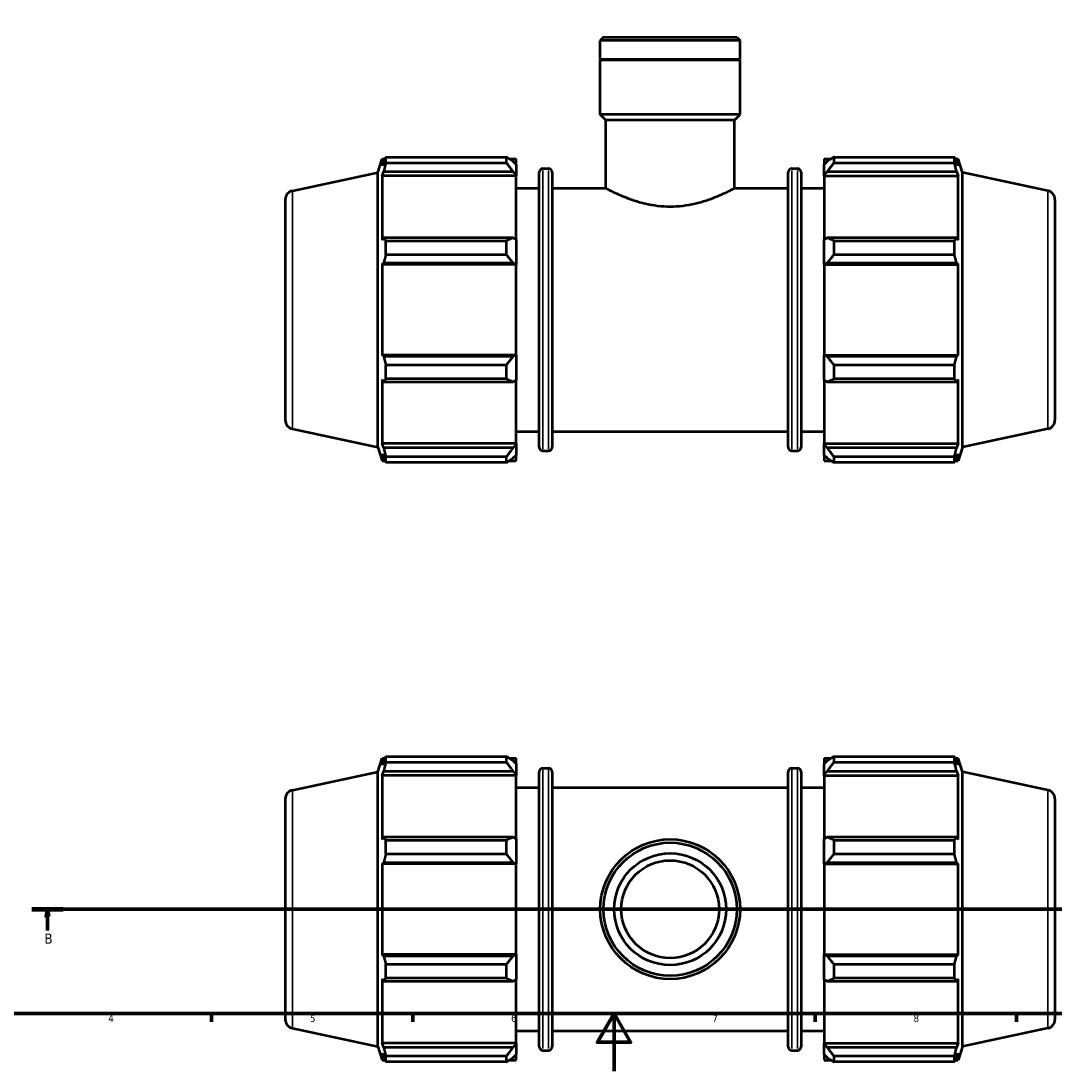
# Model space of a CAD drawing. Header units: millimetres. Extents: x 0 to 931, y 0 to 963.
# Tile 2 of 6: x 214 to 574, y 0 to 366. Entities that reach past the tile are written whole.
import ezdxf

# ---------------------------------------------------------------- set-up
doc = ezdxf.new("R2010")
doc.units = ezdxf.units.MM
doc.linetypes.add('CHAIN', pattern=[0.7087, 0.4724, -0.0591, 0.1181, -0.0591])
for name, color, linetype, lineweight in [('Border (ISO)', 7, 'Continuous', 70), ('Section Line (ISO)', 7, 'CHAIN', 70), ('Visible (ISO)', 7, 'Continuous', 50), ('Visible Narrow (ISO)', 7, 'Continuous', 35)]:
    doc.layers.add(name, color=color, linetype=linetype, lineweight=lineweight)
doc.styles.add('Label Text (ISO)', font='tahoma.ttf')
doc.styles.add('Note Text (ISO)', font='tahoma.ttf')

# ---------------------------------------------------------------- blocks, each defined once
blk = doc.blocks.new('Borders Default Border')
at = {"layer": 'Border (ISO)'}
for p, q in [((280.33, 20), (280.33, 17.1)), ((350.42, 20), (350.42, 17.1)), ((490.58, 20), (490.58, 17.1)), ((560.67, 20), (560.67, 17.1))]:
    blk.add_line(p, q, dxfattribs=at)
at = {"layer": 'Border (ISO)', "flags": 128}
for points in [[(20, 20), (20, 574), (821, 574), (821, 20), (20, 20)], [(420.5, 0), (420.5, 20), (414.73, 10), (426.27, 10), (420.5, 20)]]:
    blk.add_lwpolyline(points, dxfattribs=at)
at = {"layer": 'Border (ISO)', "color": 232, "true_color": 0xca0064, "char_height": 2.5, "attachment_point": 7, "style": 'Note Text (ISO)'}
for s, insert in [('4', (244.42, 17.1)), ('5', (314.64, 17.05)), ('6', (384.66, 17.05)), ('7', (454.77, 17.1)), ('8', (524.81, 17.04))]:
    blk.add_mtext(s, dxfattribs=dict(at, insert=insert))
blk = doc.blocks.new('2dTransSection0')
at = {"layer": 'Section Line (ISO)', "linetype": 'CHAIN'}
blk.add_line((217.75, 56.35), (675.79, 56.35), dxfattribs=at)
at = {"layer": 'Section Line (ISO)', "linetype": 'Continuous', "lineweight": 140}
for p, q in [((217.75, 56.35), (228.71, 56.35)), ((664.83, 56.35), (675.79, 56.35))]:
    blk.add_line(p, q, dxfattribs=at)
at = {"layer": 'Section Line (ISO)', "linetype": 'Continuous'}
for p, q in [((223.23, 56.35), (222.73, 53.85)), ((223.23, 53.85), (223.23, 56.35)), ((223.73, 53.85), (223.23, 56.35)), ((670.31, 56.35), (669.81, 53.85)), ((670.31, 53.85), (670.31, 56.35)), ((670.81, 53.85), (670.31, 56.35)), ((222.73, 53.85), (223.73, 53.85)), ((223.23, 48.93), (223.23, 53.85)), ((669.81, 53.85), (670.81, 53.85)), ((670.31, 48.93), (670.31, 53.85))]:
    blk.add_line(p, q, dxfattribs=at)
at = {"layer": 'Section Line (ISO)', "linetype": 'Continuous', "flags": 128}
for points in [[(223.73, 53.85), (223.23, 56.35), (222.73, 53.85), (223.73, 53.85)], [(670.81, 53.85), (670.31, 56.35), (669.81, 53.85), (670.81, 53.85)]]:
    blk.add_lwpolyline(points, dxfattribs=at)
at = {"layer": 'Section Line (ISO)'}
for points in [[(223.73, 53.85), (223.23, 56.35), (222.73, 53.85), (223.73, 53.85)], [(670.81, 53.85), (670.31, 56.35), (669.81, 53.85), (670.81, 53.85)]]:
    blk.add_solid(points, dxfattribs=at)
at = {"layer": 'Section Line (ISO)', "char_height": 3.5, "attachment_point": 7, "style": 'Label Text (ISO)'}
for insert in [(222.16, 44.35), (669.24, 44.35)]:
    blk.add_mtext('B', dxfattribs=dict(at, insert=insert))

msp = doc.modelspace()

# ---------------------------------------------------------------- linework, layer by layer
at = {"layer": 'Visible (ISO)'}
for p, q in [((416.855, 360.098), (415.686, 358.93)), ((415.686, 352.298), (415.686, 358.93)), ((464.376, 358.93), (415.686, 358.93)), ((416.855, 360.098), (463.208, 360.098)), ((463.208, 360.098), (464.376, 358.93)), ((464.376, 352.298), (464.376, 358.93)), ((464.376, 352.298), (415.686, 352.298)), ((415.986, 351.998), (415.686, 352.298)), ((464.376, 351.998), (415.686, 351.998)), ((415.686, 333.098), (415.686, 351.998)), ((464.076, 351.998), (464.376, 352.298)), ((464.376, 333.098), (464.376, 351.998)), ((464.376, 333.098), (415.686, 333.098)), ((417.634, 331.151), (415.686, 333.098)), ((462.429, 331.151), (464.376, 333.098)), ((462.429, 331.151), (417.634, 331.151)), ((417.634, 307.473), (417.634, 331.151)), ((462.429, 307.473), (462.429, 331.151)), ((341.023, 318.261), (383.041, 318.261)), ((341.023, 316.218), (341.023, 318.261)), ((383.041, 316.218), (383.041, 318.261)), ((497.021, 318.261), (497.021, 316.218)), ((497.021, 318.261), (539.04, 318.261)), ((539.04, 316.218), (539.04, 318.261)), ((338.191, 312.884), (339.738, 317.643)), ((339.738, 317.643), (339.738, 315.211)), ((339.738, 317.643), (340.703, 317.643)), ((340.288, 316.828), (339.738, 315.211)), ((383.041, 316.218), (341.023, 316.218)), ((384.026, 317.643), (386.431, 317.643)), ((386.431, 315.75), (385.301, 316.828)), ((386.431, 315.75), (386.431, 317.643)), ((386.431, 315.75), (386.431, 312.207)), ((493.631, 317.643), (493.631, 315.75)), ((493.631, 317.643), (496.037, 317.643)), ((494.761, 316.828), (493.631, 315.75)), ((493.631, 312.207), (493.631, 315.75)), ((539.04, 316.218), (497.021, 316.218)), ((539.36, 317.643), (540.325, 317.643)), ((540.325, 315.211), (539.774, 316.828)), ((540.325, 315.211), (540.325, 317.643)), ((541.871, 312.884), (540.325, 317.643)), ((308.526, 306.579), (338.191, 312.884)), ((338.191, 217.312), (338.191, 312.884)), ((339.738, 311.706), (340.288, 313.21)), ((339.738, 311.706), (339.738, 289.361)), ((386.431, 311.706), (339.738, 311.706)), ((340.288, 313.21), (385.301, 313.21)), ((385.301, 313.21), (386.431, 312.207)), ((386.431, 312.207), (386.431, 311.706)), ((386.431, 289.622), (386.431, 311.706)), ((394.471, 217.203), (394.471, 312.993)), ((395.731, 314.253), (397.678, 314.253)), ((398.938, 312.993), (398.938, 217.203)), ((481.125, 217.203), (481.125, 312.993)), ((482.385, 314.253), (484.331, 314.253)), ((485.591, 312.993), (485.591, 217.203)), ((493.631, 312.207), (494.761, 313.21)), ((493.631, 311.706), (493.631, 312.207)), ((493.631, 311.706), (493.631, 289.622)), ((493.631, 311.706), (540.325, 311.706)), ((494.761, 313.21), (539.774, 313.21)), ((539.774, 313.21), (540.325, 311.706)), ((540.325, 289.361), (540.325, 311.706)), ((541.871, 217.312), (541.871, 312.884)), ((571.536, 306.579), (541.871, 312.884)), ((386.431, 307.473), (394.471, 307.473)), ((398.938, 307.473), (417.634, 307.473)), ((462.429, 307.473), (481.125, 307.473)), ((485.591, 307.473), (493.631, 307.473)), ((306.031, 303.497), (306.031, 226.699)), ((574.031, 303.497), (574.031, 226.699)), ((340.288, 290.143), (339.738, 289.361)), ((385.301, 290.143), (340.288, 290.143)), ((341.023, 284.229), (341.023, 289.162)), ((341.023, 289.162), (383.041, 289.162)), ((383.041, 284.229), (383.041, 289.162)), ((386.431, 289.622), (385.301, 290.143)), ((386.431, 289.622), (386.431, 281.069)), ((494.761, 290.143), (493.631, 289.622)), ((493.631, 281.069), (493.631, 289.622)), ((539.774, 290.143), (494.761, 290.143)), ((497.021, 289.162), (497.021, 284.229)), ((497.021, 289.162), (539.04, 289.162)), ((539.04, 284.229), (539.04, 289.162)), ((540.325, 289.361), (539.774, 290.143)), ((383.041, 284.229), (341.023, 284.229)), ((539.04, 284.229), (497.021, 284.229)), ((339.738, 280.899), (340.288, 281.408)), ((386.431, 280.899), (339.738, 280.899)), ((339.738, 280.899), (339.738, 249.298)), ((340.288, 281.408), (385.301, 281.408)), ((385.301, 281.408), (386.431, 281.069)), ((386.431, 281.069), (386.431, 280.899)), ((386.431, 249.298), (386.431, 280.899)), ((493.631, 281.069), (494.761, 281.408)), ((493.631, 280.899), (493.631, 281.069)), ((493.631, 280.899), (493.631, 249.298)), ((493.631, 280.899), (540.325, 280.899)), ((494.761, 281.408), (539.774, 281.408)), ((539.774, 281.408), (540.325, 280.899)), ((540.325, 249.298), (540.325, 280.899)), ((340.288, 248.788), (339.738, 249.298)), ((386.431, 249.298), (339.738, 249.298)), ((385.301, 248.788), (340.288, 248.788)), ((386.431, 249.128), (385.301, 248.788)), ((386.431, 249.298), (386.431, 249.128)), ((386.431, 249.128), (386.431, 240.575)), ((493.631, 249.128), (493.631, 249.298)), ((493.631, 249.298), (540.325, 249.298)), ((494.761, 248.788), (493.631, 249.128)), ((493.631, 240.575), (493.631, 249.128)), ((539.774, 248.788), (494.761, 248.788)), ((540.325, 249.298), (539.774, 248.788)), ((341.023, 241.034), (341.023, 245.967)), ((341.023, 245.967), (383.041, 245.967)), ((383.041, 241.034), (383.041, 245.967)), ((497.021, 245.967), (497.021, 241.034)), ((497.021, 245.967), (539.04, 245.967)), ((539.04, 241.034), (539.04, 245.967)), ((339.738, 240.836), (340.288, 240.053)), ((339.738, 240.836), (339.738, 218.49)), ((340.288, 240.053), (385.301, 240.053)), ((383.041, 241.034), (341.023, 241.034)), ((385.301, 240.053), (386.431, 240.575)), ((386.431, 218.49), (386.431, 240.575)), ((493.631, 240.575), (494.761, 240.053)), ((493.631, 240.575), (493.631, 218.49)), ((494.761, 240.053), (539.774, 240.053)), ((539.04, 241.034), (497.021, 241.034)), ((539.774, 240.053), (540.325, 240.836)), ((540.325, 218.49), (540.325, 240.836)), ((308.526, 223.618), (338.191, 217.312)), ((571.536, 223.618), (541.871, 217.312)), ((386.431, 222.723), (394.471, 222.723)), ((398.938, 222.723), (481.125, 222.723)), ((485.591, 222.723), (493.631, 222.723)), ((338.191, 217.312), (339.738, 212.553)), ((340.288, 216.987), (339.738, 218.49)), ((386.431, 218.49), (339.738, 218.49)), ((385.301, 216.987), (340.288, 216.987)), ((386.431, 217.989), (385.301, 216.987)), ((386.431, 218.49), (386.431, 217.989)), ((386.431, 217.989), (386.431, 214.446)), ((395.731, 215.943), (397.678, 215.943)), ((482.385, 215.943), (484.331, 215.943)), ((493.631, 217.989), (493.631, 218.49)), ((493.631, 218.49), (540.325, 218.49)), ((493.631, 214.446), (493.631, 217.989)), ((494.761, 216.987), (493.631, 217.989)), ((539.774, 216.987), (494.761, 216.987)), ((540.325, 218.49), (539.774, 216.987)), ((541.871, 217.312), (540.325, 212.553)), ((339.738, 214.985), (340.288, 213.369)), ((339.738, 214.985), (339.738, 212.553)), ((339.738, 212.553), (340.703, 212.553)), ((341.023, 211.936), (341.023, 213.979)), ((341.023, 213.979), (383.041, 213.979)), ((383.041, 211.936), (383.041, 213.979)), ((384.026, 212.553), (386.431, 212.553)), ((385.301, 213.369), (386.431, 214.446)), ((386.431, 212.553), (386.431, 214.446)), ((493.631, 214.446), (494.761, 213.369)), ((493.631, 214.446), (493.631, 212.553)), ((493.631, 212.553), (496.037, 212.553)), ((497.021, 213.979), (497.021, 211.936)), ((497.021, 213.979), (539.04, 213.979)), ((539.04, 211.936), (539.04, 213.979)), ((539.36, 212.553), (540.325, 212.553)), ((539.774, 213.369), (540.325, 214.985)), ((540.325, 212.553), (540.325, 214.985)), ((383.041, 211.936), (341.023, 211.936)), ((539.04, 211.936), (497.021, 211.936)), ((338.191, 104.135), (339.738, 108.895)), ((339.738, 108.895), (339.738, 106.463)), ((339.738, 108.895), (340.703, 108.895)), ((340.288, 108.079), (339.738, 106.463)), ((341.023, 107.469), (341.023, 109.512)), ((341.023, 109.512), (383.041, 109.512)), ((383.041, 107.469), (341.023, 107.469)), ((383.041, 107.469), (383.041, 109.512)), ((384.026, 108.895), (386.431, 108.895)), ((386.431, 107.002), (385.301, 108.079)), ((386.431, 107.002), (386.431, 108.895)), ((386.431, 107.002), (386.431, 103.459)), ((493.631, 108.895), (493.631, 107.002)), ((493.631, 108.895), (496.037, 108.895)), ((494.761, 108.079), (493.631, 107.002)), ((493.631, 103.459), (493.631, 107.002)), ((497.021, 109.512), (497.021, 107.469)), ((497.021, 109.512), (539.04, 109.512)), ((539.04, 107.469), (497.021, 107.469)), ((539.04, 107.469), (539.04, 109.512)), ((539.36, 108.895), (540.325, 108.895)), ((540.325, 106.463), (539.774, 108.079)), ((540.325, 106.463), (540.325, 108.895)), ((541.871, 104.135), (540.325, 108.895)), ((308.526, 97.83), (338.191, 104.135)), ((338.191, 8.564), (338.191, 104.135)), ((339.738, 102.958), (340.288, 104.461)), ((386.431, 102.958), (339.738, 102.958)), ((339.738, 102.958), (339.738, 80.612)), ((340.288, 104.461), (385.301, 104.461)), ((385.301, 104.461), (386.431, 103.459)), ((386.431, 103.459), (386.431, 102.958)), ((386.431, 80.873), (386.431, 102.958)), ((394.471, 8.455), (394.471, 104.245)), ((395.731, 105.505), (397.678, 105.505)), ((398.938, 104.245), (398.938, 8.455)), ((481.125, 8.455), (481.125, 104.245)), ((482.385, 105.505), (484.331, 105.505)), ((485.591, 104.245), (485.591, 8.455)), ((493.631, 103.459), (494.761, 104.461)), ((493.631, 102.958), (493.631, 103.459)), ((493.631, 102.958), (493.631, 80.873)), ((493.631, 102.958), (540.325, 102.958)), ((494.761, 104.461), (539.774, 104.461)), ((539.774, 104.461), (540.325, 102.958)), ((540.325, 80.612), (540.325, 102.958)), ((541.871, 8.564), (541.871, 104.135)), ((571.536, 97.83), (541.871, 104.135)), ((386.431, 98.725), (394.471, 98.725)), ((398.938, 98.725), (481.125, 98.725)), ((485.591, 98.725), (493.631, 98.725)), ((306.031, 94.749), (306.031, 17.95)), ((574.031, 94.749), (574.031, 17.95)), ((340.288, 81.395), (339.738, 80.612)), ((385.301, 81.395), (340.288, 81.395)), ((386.431, 80.873), (385.301, 81.395)), ((386.431, 80.873), (386.431, 72.32)), ((494.761, 81.395), (493.631, 80.873)), ((493.631, 72.32), (493.631, 80.873)), ((539.774, 81.395), (494.761, 81.395)), ((540.325, 80.612), (539.774, 81.395)), ((341.023, 75.481), (341.023, 80.413)), ((341.023, 80.413), (383.041, 80.413)), ((383.041, 75.481), (383.041, 80.413)), ((497.021, 80.413), (497.021, 75.481)), ((497.021, 80.413), (539.04, 80.413)), ((539.04, 75.481), (539.04, 80.413)), ((383.041, 75.481), (341.023, 75.481)), ((539.04, 75.481), (497.021, 75.481)), ((339.738, 72.15), (340.288, 72.66)), ((386.431, 72.15), (339.738, 72.15)), ((339.738, 72.15), (339.738, 40.549)), ((340.288, 72.66), (385.301, 72.66)), ((385.301, 72.66), (386.431, 72.32)), ((386.431, 72.32), (386.431, 72.15)), ((386.431, 40.549), (386.431, 72.15)), ((493.631, 72.32), (494.761, 72.66)), ((493.631, 72.15), (493.631, 72.32)), ((493.631, 72.15), (493.631, 40.549)), ((493.631, 72.15), (540.325, 72.15)), ((494.761, 72.66), (539.774, 72.66)), ((539.774, 72.66), (540.325, 72.15)), ((540.325, 40.549), (540.325, 72.15)), ((340.288, 40.039), (339.738, 40.549)), ((386.431, 40.549), (339.738, 40.549)), ((386.431, 40.379), (385.301, 40.039)), ((386.431, 40.549), (386.431, 40.379)), ((386.431, 40.379), (386.431, 31.826)), ((493.631, 40.379), (493.631, 40.549)), ((493.631, 40.549), (540.325, 40.549)), ((493.631, 31.826), (493.631, 40.379)), ((494.761, 40.039), (493.631, 40.379)), ((540.325, 40.549), (539.774, 40.039)), ((385.301, 40.039), (340.288, 40.039)), ((341.023, 37.218), (383.041, 37.218)), ((341.023, 32.286), (341.023, 37.218)), ((383.041, 32.286), (383.041, 37.218)), ((539.774, 40.039), (494.761, 40.039)), ((497.021, 37.218), (497.021, 32.286)), ((497.021, 37.218), (539.04, 37.218)), ((539.04, 32.286), (539.04, 37.218)), ((339.738, 32.087), (339.738, 9.742)), ((339.738, 32.087), (340.288, 31.304)), ((340.288, 31.304), (385.301, 31.304)), ((383.041, 32.286), (341.023, 32.286)), ((385.301, 31.304), (386.431, 31.826)), ((386.431, 9.742), (386.431, 31.826)), ((493.631, 31.826), (493.631, 9.742)), ((493.631, 31.826), (494.761, 31.304)), ((494.761, 31.304), (539.774, 31.304)), ((539.04, 32.286), (497.021, 32.286)), ((539.774, 31.304), (540.325, 32.087)), ((540.325, 9.742), (540.325, 32.087)), ((308.526, 14.869), (338.191, 8.564)), ((571.536, 14.869), (541.871, 8.564)), ((386.431, 13.975), (394.471, 13.975)), ((398.938, 13.975), (481.125, 13.975)), ((485.591, 13.975), (493.631, 13.975)), ((338.191, 8.564), (339.738, 3.805)), ((340.288, 8.238), (339.738, 9.742)), ((386.431, 9.742), (339.738, 9.742)), ((385.301, 8.238), (340.288, 8.238)), ((386.431, 9.24), (385.301, 8.238)), ((386.431, 9.742), (386.431, 9.24)), ((386.431, 9.24), (386.431, 5.698)), ((493.631, 9.24), (493.631, 9.742)), ((493.631, 9.742), (540.325, 9.742)), ((493.631, 5.698), (493.631, 9.24)), ((494.761, 8.238), (493.631, 9.24)), ((539.774, 8.238), (494.761, 8.238)), ((540.325, 9.742), (539.774, 8.238)), ((541.871, 8.564), (540.325, 3.805)), ((339.738, 6.237), (340.288, 4.62)), ((339.738, 6.237), (339.738, 3.805)), ((339.738, 3.805), (340.703, 3.805)), ((341.023, 3.187), (341.023, 5.23)), ((341.023, 5.23), (383.041, 5.23)), ((383.041, 3.187), (383.041, 5.23)), ((384.026, 3.805), (386.431, 3.805)), ((385.301, 4.62), (386.431, 5.698)), ((386.431, 3.805), (386.431, 5.698)), ((395.731, 7.195), (397.678, 7.195)), ((482.385, 7.195), (484.331, 7.195)), ((493.631, 5.698), (493.631, 3.805)), ((493.631, 5.698), (494.761, 4.62)), ((493.631, 3.805), (496.037, 3.805)), ((497.021, 5.23), (497.021, 3.187)), ((497.021, 5.23), (539.04, 5.23)), ((539.04, 3.187), (539.04, 5.23)), ((539.36, 3.805), (540.325, 3.805)), ((539.774, 4.62), (540.325, 6.237)), ((540.325, 3.805), (540.325, 6.237)), ((383.041, 3.187), (341.023, 3.187)), ((539.04, 3.187), (497.021, 3.187))]:
    msp.add_line(p, q, dxfattribs=at)
for radius in [24.345, 23.176, 19.476, 17.01]:
    msp.add_circle((440.031, 56.35), radius, dxfattribs=at)
for centre, radius, start, end in [((395.731, 312.993), 1.26, 90, 180), ((397.678, 312.993), 1.26, 0, 90), ((482.385, 312.993), 1.26, 90, 180), ((484.331, 312.993), 1.26, 0, 90), ((309.181, 303.497), 3.15, 102, 180), ((570.881, 303.497), 3.15, 0, 78), ((309.181, 226.699), 3.15, 180, 258), ((570.881, 226.699), 3.15, 282, 0), ((395.731, 217.203), 1.26, 180, 270), ((397.678, 217.203), 1.26, 270, 0), ((482.385, 217.203), 1.26, 180, 270), ((484.331, 217.203), 1.26, 270, 0), ((395.731, 104.245), 1.26, 90, 180), ((397.678, 104.245), 1.26, 0, 90), ((482.385, 104.245), 1.26, 90, 180), ((484.331, 104.245), 1.26, 0, 90), ((309.181, 94.749), 3.15, 102, 180), ((570.881, 94.749), 3.15, 0, 78), ((309.181, 17.95), 3.15, 180, 258), ((570.881, 17.95), 3.15, 282, 0), ((395.731, 8.455), 1.26, 180, 270), ((397.678, 8.455), 1.26, 270, 0), ((482.385, 8.455), 1.26, 180, 270), ((484.331, 8.455), 1.26, 270, 0)]:
    msp.add_arc(centre, radius, start, end, dxfattribs=at)
for points, weights in [([(340.288, 316.828), (340.641, 317.53), (341.023, 318.261)], [1.00280730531, 1.00181165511, 1]), ([(385.301, 316.828), (384.216, 317.53), (383.041, 318.261)], [1.00547822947, 1.01045080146, 1.0146190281]), ([(497.021, 318.261), (495.846, 317.53), (494.761, 316.828)], [1.0146190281, 1.01045080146, 1.00547822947]), ([(539.04, 318.261), (539.422, 317.53), (539.774, 316.828)], [1, 1.00181165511, 1.00280730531]), ([(341.023, 316.218), (340.641, 314.683), (340.288, 313.21)], [1, 1.00181165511, 1.00280730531]), ([(383.041, 316.218), (384.216, 314.683), (385.301, 313.21)], [1.0146190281, 1.01045080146, 1.00547822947]), ([(494.761, 313.21), (495.846, 314.683), (497.021, 316.218)], [1.00547822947, 1.01045080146, 1.0146190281]), ([(539.774, 313.21), (539.422, 314.683), (539.04, 316.218)], [1.00280730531, 1.00181165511, 1]), ([(340.288, 290.143), (340.641, 289.663), (341.023, 289.162)], [1.00280730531, 1.00181165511, 1]), ([(385.301, 290.143), (384.216, 289.663), (383.041, 289.162)], [1.00547822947, 1.01045080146, 1.0146190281]), ([(497.021, 289.162), (495.846, 289.663), (494.761, 290.143)], [1.0146190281, 1.01045080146, 1.00547822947]), ([(539.04, 289.162), (539.422, 289.663), (539.774, 290.143)], [1, 1.00181165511, 1.00280730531]), ([(341.023, 284.229), (340.641, 282.79), (340.288, 281.408)], [1, 1.00181165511, 1.00280730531]), ([(383.041, 284.229), (384.216, 282.79), (385.301, 281.408)], [1.0146190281, 1.01045080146, 1.00547822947]), ([(494.761, 281.408), (495.846, 282.79), (497.021, 284.229)], [1.00547822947, 1.01045080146, 1.0146190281]), ([(539.774, 281.408), (539.422, 282.79), (539.04, 284.229)], [1.00280730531, 1.00181165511, 1]), ([(340.288, 248.788), (340.641, 247.406), (341.023, 245.967)], [1.00280730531, 1.00181165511, 1]), ([(385.301, 248.788), (384.216, 247.406), (383.041, 245.967)], [1.00547822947, 1.01045080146, 1.0146190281]), ([(497.021, 245.967), (495.846, 247.406), (494.761, 248.788)], [1.0146190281, 1.01045080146, 1.00547822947]), ([(539.04, 245.967), (539.422, 247.406), (539.774, 248.788)], [1, 1.00181165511, 1.00280730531]), ([(341.023, 241.034), (340.641, 240.534), (340.288, 240.053)], [1, 1.00181165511, 1.00280730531]), ([(383.041, 241.034), (384.216, 240.534), (385.301, 240.053)], [1.0146190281, 1.01045080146, 1.00547822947]), ([(494.761, 240.053), (495.846, 240.534), (497.021, 241.034)], [1.00547822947, 1.01045080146, 1.0146190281]), ([(539.774, 240.053), (539.422, 240.534), (539.04, 241.034)], [1.00280730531, 1.00181165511, 1]), ([(340.288, 216.987), (340.641, 215.513), (341.023, 213.979)], [1.00280730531, 1.00181165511, 1]), ([(385.301, 216.987), (384.216, 215.513), (383.041, 213.979)], [1.00547822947, 1.01045080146, 1.0146190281]), ([(497.021, 213.979), (495.846, 215.513), (494.761, 216.987)], [1.0146190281, 1.01045080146, 1.00547822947]), ([(539.04, 213.979), (539.422, 215.513), (539.774, 216.987)], [1, 1.00181165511, 1.00280730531]), ([(341.023, 211.936), (340.641, 212.667), (340.288, 213.369)], [1, 1.00181165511, 1.00280730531]), ([(383.041, 211.936), (384.216, 212.667), (385.301, 213.369)], [1.0146190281, 1.01045080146, 1.00547822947]), ([(494.761, 213.369), (495.846, 212.667), (497.021, 211.936)], [1.00547822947, 1.01045080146, 1.0146190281]), ([(539.774, 213.369), (539.422, 212.667), (539.04, 211.936)], [1.00280730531, 1.00181165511, 1]), ([(340.288, 108.079), (340.641, 108.781), (341.023, 109.512)], [1.00280730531, 1.00181165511, 1]), ([(341.023, 107.469), (340.641, 105.934), (340.288, 104.461)], [1, 1.00181165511, 1.00280730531]), ([(385.301, 108.079), (384.216, 108.781), (383.041, 109.512)], [1.00547822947, 1.01045080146, 1.0146190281]), ([(383.041, 107.469), (384.216, 105.934), (385.301, 104.461)], [1.0146190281, 1.01045080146, 1.00547822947]), ([(497.021, 109.512), (495.846, 108.781), (494.761, 108.079)], [1.0146190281, 1.01045080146, 1.00547822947]), ([(494.761, 104.461), (495.846, 105.934), (497.021, 107.469)], [1.00547822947, 1.01045080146, 1.0146190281]), ([(539.04, 109.512), (539.422, 108.781), (539.774, 108.079)], [1, 1.00181165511, 1.00280730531]), ([(539.774, 104.461), (539.422, 105.934), (539.04, 107.469)], [1.00280730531, 1.00181165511, 1]), ([(340.288, 81.395), (340.641, 80.914), (341.023, 80.413)], [1.00280730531, 1.00181165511, 1]), ([(385.301, 81.395), (384.216, 80.914), (383.041, 80.413)], [1.00547822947, 1.01045080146, 1.0146190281]), ([(497.021, 80.413), (495.846, 80.914), (494.761, 81.395)], [1.0146190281, 1.01045080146, 1.00547822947]), ([(539.04, 80.413), (539.422, 80.914), (539.774, 81.395)], [1, 1.00181165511, 1.00280730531]), ([(341.023, 75.481), (340.641, 74.042), (340.288, 72.66)], [1, 1.00181165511, 1.00280730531]), ([(383.041, 75.481), (384.216, 74.042), (385.301, 72.66)], [1.0146190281, 1.01045080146, 1.00547822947]), ([(494.761, 72.66), (495.846, 74.042), (497.021, 75.481)], [1.00547822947, 1.01045080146, 1.0146190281]), ([(539.774, 72.66), (539.422, 74.042), (539.04, 75.481)], [1.00280730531, 1.00181165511, 1]), ([(340.288, 40.039), (340.641, 38.658), (341.023, 37.218)], [1.00280730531, 1.00181165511, 1]), ([(385.301, 40.039), (384.216, 38.658), (383.041, 37.218)], [1.00547822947, 1.01045080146, 1.0146190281]), ([(497.021, 37.218), (495.846, 38.658), (494.761, 40.039)], [1.0146190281, 1.01045080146, 1.00547822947]), ([(539.04, 37.218), (539.422, 38.658), (539.774, 40.039)], [1, 1.00181165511, 1.00280730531]), ([(341.023, 32.286), (340.641, 31.785), (340.288, 31.304)], [1, 1.00181165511, 1.00280730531]), ([(383.041, 32.286), (384.216, 31.785), (385.301, 31.304)], [1.0146190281, 1.01045080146, 1.00547822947]), ([(494.761, 31.304), (495.846, 31.785), (497.021, 32.286)], [1.00547822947, 1.01045080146, 1.0146190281]), ([(539.774, 31.304), (539.422, 31.785), (539.04, 32.286)], [1.00280730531, 1.00181165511, 1]), ([(340.288, 8.238), (340.641, 6.765), (341.023, 5.23)], [1.00280730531, 1.00181165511, 1]), ([(385.301, 8.238), (384.216, 6.765), (383.041, 5.23)], [1.00547822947, 1.01045080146, 1.0146190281]), ([(497.021, 5.23), (495.846, 6.765), (494.761, 8.238)], [1.0146190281, 1.01045080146, 1.00547822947]), ([(539.04, 5.23), (539.422, 6.765), (539.774, 8.238)], [1, 1.00181165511, 1.00280730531]), ([(341.023, 3.187), (340.641, 3.918), (340.288, 4.62)], [1, 1.00181165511, 1.00280730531]), ([(383.041, 3.187), (384.216, 3.918), (385.301, 4.62)], [1.0146190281, 1.01045080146, 1.00547822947]), ([(494.761, 4.62), (495.846, 3.918), (497.021, 3.187)], [1.00547822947, 1.01045080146, 1.0146190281]), ([(539.774, 4.62), (539.422, 3.918), (539.04, 3.187)], [1.00280730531, 1.00181165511, 1])]:
    msp.add_rational_spline(points, weights, degree=2, dxfattribs=at)
for points, knots in [([(417.634, 307.473), (417.634, 307.473), (417.774, 307.398), (418.355, 307.096), (418.796, 306.868), (419.948, 306.294), (420.661, 305.948), (422.295, 305.198), (423.217, 304.796), (425.174, 304.007), (426.281, 303.592), (428.697, 302.796), (430.006, 302.417), (432.753, 301.775), (434.193, 301.512), (437.112, 301.16), (438.59, 301.07), (440.031, 301.07)], [10.3598169, 10.3598169, 10.3598169, 10.3598169, 10.7907145, 10.7907145, 11.2216121, 11.2216121, 11.6525098, 11.6525098, 12.0834074, 12.0834074, 12.5158278, 12.5158278, 12.9482483, 12.9482483, 13.3806688, 13.3806688, 13.8130892, 13.8130892, 13.8130892, 13.8130892]), ([(440.031, 301.07), (441.473, 301.07), (442.951, 301.16), (445.869, 301.512), (447.309, 301.775), (450.056, 302.417), (451.365, 302.796), (453.781, 303.592), (454.888, 304.007), (456.845, 304.796), (457.767, 305.198), (459.401, 305.948), (460.114, 306.294), (461.267, 306.868), (461.707, 307.096), (462.288, 307.398), (462.429, 307.473), (462.429, 307.473)], [0, 0, 0, 0, 0.4324205, 0.4324205, 0.8648409, 0.8648409, 1.2972614, 1.2972614, 1.7296819, 1.7296819, 2.1605795, 2.1605795, 2.5914771, 2.5914771, 3.0223747, 3.0223747, 3.4532723, 3.4532723, 3.4532723, 3.4532723])]:
    msp.add_open_spline(points, degree=3, knots=knots, dxfattribs=at)
at = {"layer": 'Visible Narrow (ISO)'}
for p, q in [((395.731, 313.648), (395.731, 216.548)), ((397.678, 216.548), (397.678, 313.648)), ((482.385, 313.648), (482.385, 216.548)), ((484.331, 216.548), (484.331, 313.648)), ((308.526, 224.129), (308.526, 306.068)), ((571.536, 224.129), (571.536, 306.068)), ((395.731, 104.899), (395.731, 7.8)), ((397.678, 7.8), (397.678, 104.899)), ((482.385, 104.899), (482.385, 7.8)), ((484.331, 7.8), (484.331, 104.899)), ((308.526, 15.38), (308.526, 97.319)), ((571.536, 15.38), (571.536, 97.319))]:
    msp.add_line(p, q, dxfattribs=at)

# ---------------------------------------------------------------- block references
msp.add_blockref('Borders Default Border', (0, 0))
at = {"layer": 'Section Line (ISO)'}
msp.add_blockref('2dTransSection0', (0, 0), dxfattribs=at)

doc.saveas('drawing.dxf')
